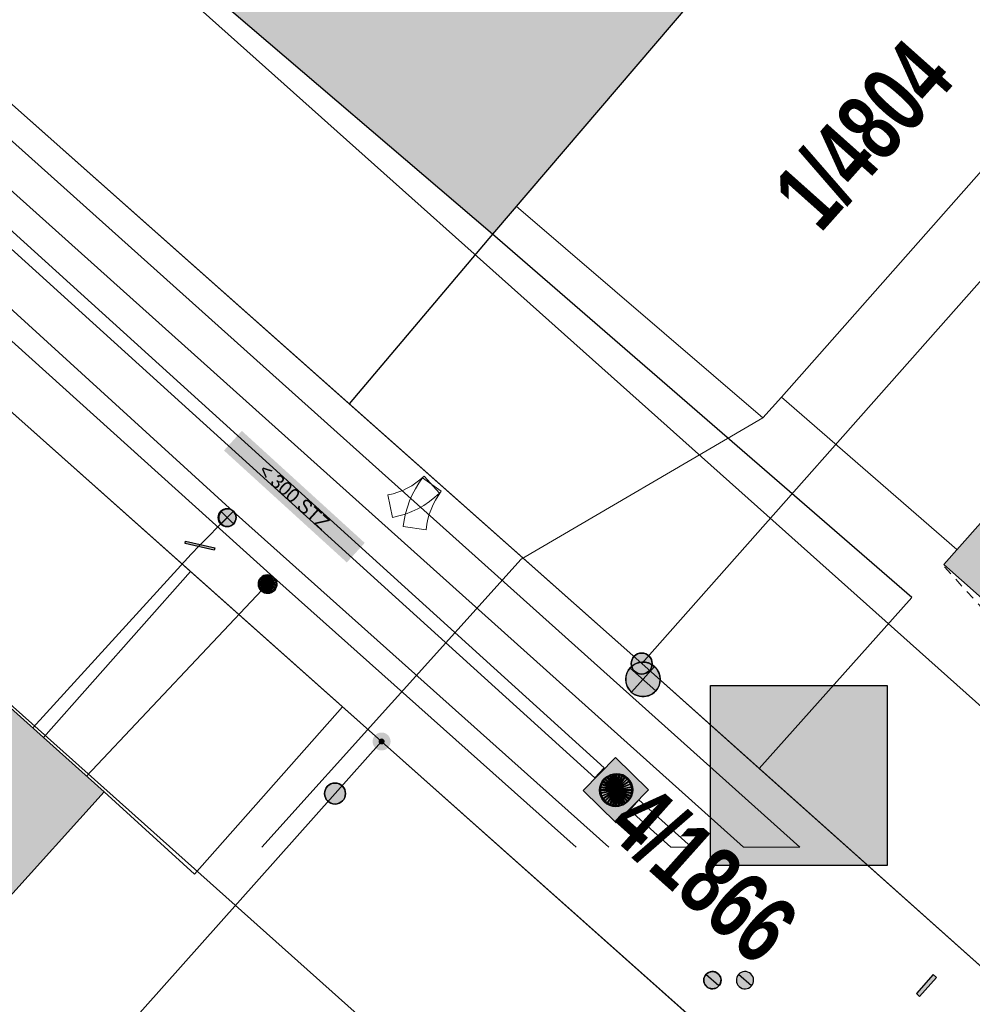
# Model space of a CAD drawing. Header units: metres. Extents: x 2695560 to 2696939, y 1260529 to 1262050.
# Tile 39 of 256: x 2695873 to 2695894, y 1260827 to 1260848. Entities that reach past the tile are written whole.
import ezdxf

# ---------------------------------------------------------------- set-up
doc = ezdxf.new("R2010")
doc.units = ezdxf.units.M
doc.linetypes.add('AUSGEZOGEN', pattern=[0])
doc.linetypes.add('VERDECKT2_S2', pattern=[0.36, 0.2, -0.16])
for name, color, linetype in [('XR$1$AV_Gebäudeflächen (BB)', 7, 'AUSGEZOGEN'), ('XR$1$AV_Grenzpunkte', 7, 'AUSGEZOGEN'), ('XR$1$AV_Grundstück-Nr.', 7, 'AUSGEZOGEN'), ('XR$1$AV_Linien (BB)', 7, 'AUSGEZOGEN'), ('XR$1$AW_LK_Schachtdeckel', 24, 'AUSGEZOGEN'), ('XR$1$EW_LK_Knoten', 1, 'AUSGEZOGEN'), ('XR$1$GA_LK_Absperrarmatur', 32, 'AUSGEZOGEN'), ('XR$1$Liegenschaftsgrenzen', 7, 'AUSGEZOGEN'), ('XR$1$PFAV', 255, 'AUSGEZOGEN'), ('XR$1$PFAW', 255, 'AUSGEZOGEN'), ('XR$1$PFEW', 255, 'AUSGEZOGEN'), ('XR$1$PFGA', 255, 'AUSGEZOGEN'), ('XR$1$PFWA', 255, 'AUSGEZOGEN'), ('XR$1$RP_Abstandslinie', 7, 'AUSGEZOGEN'), ('XR$1$WA_LK_Absperrarmatur', 171, 'AUSGEZOGEN'), ('XR$1$WA_LK_Rohrleitungsteil', 171, 'AUSGEZOGEN')]:
    doc.layers.add(name, color=color, linetype=linetype)
for name, color, linetype, lineweight in [('XR$2$ABW-Linie-R-ungenau', 4, 'VERDECKT2_S2', 18), ('XR$2$ABW-LinieFlaeche-R-genau', 4, 'AUSGEZOGEN', 18), ('XR$2$ABW-Punkt', 6, 'AUSGEZOGEN', 18), ('XR$2$ELE-Flaeche-oberirdisch', 1, 'AUSGEZOGEN', 18), ('XR$2$ELE-LinieFlaeche-genau', 1, 'AUSGEZOGEN', 18), ('XR$2$GAS-Linie-genau', 12, 'AUSGEZOGEN', 18), ('XR$2$GAS-Punkt', 12, 'AUSGEZOGEN', 18), ('XR$2$KOM-Linie-U-genau', 91, 'AUSGEZOGEN', 18), ('XR$2$WAS-Linie-genau', 5, 'AUSGEZOGEN', 18), ('XR$2$WAS-Punkt', 5, 'AUSGEZOGEN', 18), ('XR$2$WEI-Text', 59, 'AUSGEZOGEN', 18)]:
    doc.layers.add(name, color=color, linetype=linetype, lineweight=lineweight)
doc.styles.add('ARIAL', font='arial.ttf')
doc.styles.add('TXT', font='txt')

# ---------------------------------------------------------------- blocks, each defined once
blk = doc.blocks.new('COMPLEXOBJECT_251')
at = {"layer": 'XR$1$AV_Linien (BB)', "color": 7, "linetype": 'AUSGEZOGEN', "transparency": 33554687}
blk.add_line((5870.48, 10847.97), (5879.536, 10839.926), dxfattribs=at)
blk.add_arc((5872.474, 10850.212), 3.001, 142.5754, 228.3545, dxfattribs=at)
blk = doc.blocks.new('COMPLEXOBJECT_1297')
at = {"layer": 'XR$1$Liegenschaftsgrenzen', "color": 7, "linetype": 'AUSGEZOGEN', "transparency": 33554687}
blk.add_line((5885.88, 10834.29), (5870.48, 10847.97), dxfattribs=at)
blk.add_arc((5872.474, 10850.212), 3.001, 139.2746, 228.3536, dxfattribs=at)
blk = doc.blocks.new('COMPLEXOBJECT_1389')
at = {"layer": 'XR$1$Liegenschaftsgrenzen', "color": 7, "linetype": 'AUSGEZOGEN', "transparency": 33554687}
blk.add_line((5866.4, 10844.92), (5880.24, 10832.6), dxfattribs=at)
for centre, radius, start, end in [((5865.243, 10843.272), 2.217, 97.5943, 138.2002), ((5865.019, 10843.466), 2.005, 46.475, 91.9804)]:
    blk.add_arc(centre, radius, start, end, dxfattribs=at)
blk = doc.blocks.new('BAV15')
at = {"layer": 'XR$1$PFAV', "transparency": 33554687}
blk.add_hatch(color=7, dxfattribs=at).paths.add_polyline_path([(0.5, 0), (0.49, 0.101), (0.459, 0.197), (0.41, 0.286), (0.344, 0.362), (0.264, 0.424), (0.174, 0.469), (0.076, 0.494), (-0.025, 0.499), (-0.125, 0.484), (-0.22, 0.449), (-0.306, 0.395), (-0.379, 0.326), (-0.437, 0.243), (-0.477, 0.15), (-0.497, 0.051), (-0.497, -0.051), (-0.477, -0.15), (-0.437, -0.243), (-0.379, -0.326), (-0.306, -0.395), (-0.22, -0.449), (-0.125, -0.484), (-0.025, -0.499), (0.076, -0.494), (0.174, -0.469), (0.264, -0.424), (0.344, -0.362), (0.41, -0.286), (0.459, -0.197), (0.49, -0.101)])
at = {"color": 7, "transparency": 33554687}
for start, end in [(90, 270), (270, 90)]:
    blk.add_arc((0, 0), 0.5, start, end, dxfattribs=at)
at = {"layer": 'XR$1$PFAV', "transparency": 33554687}
blk.add_circle((0, 0), 0.5, dxfattribs=at)
blk = doc.blocks.new('BWAV20')
at = {"true_color": 0x000000, "transparency": 33554687}
blk.add_hatch(color=18, dxfattribs=at).paths.add_polyline_path([(0.167, 0), (0.163, 0.034), (0.153, 0.066), (0.137, 0.095), (0.115, 0.121), (0.088, 0.141), (0.058, 0.156), (0.025, 0.165), (-0.008, 0.166), (-0.042, 0.161), (-0.073, 0.15), (-0.102, 0.132), (-0.126, 0.109), (-0.146, 0.081), (-0.159, 0.05), (-0.166, 0.017), (-0.166, -0.017), (-0.159, -0.05), (-0.146, -0.081), (-0.126, -0.109), (-0.102, -0.132), (-0.073, -0.15), (-0.042, -0.161), (-0.008, -0.166), (0.025, -0.165), (0.058, -0.156), (0.088, -0.141), (0.115, -0.121), (0.137, -0.095), (0.153, -0.066), (0.163, -0.034)])
at = {"layer": 'XR$1$PFAV', "transparency": 33554687}
blk.add_hatch(color=7, dxfattribs=at).paths.add_polyline_path([(0.5, 0), (0.49, 0.101), (0.459, 0.197), (0.41, 0.286), (0.344, 0.362), (0.264, 0.424), (0.174, 0.469), (0.076, 0.494), (-0.025, 0.499), (-0.125, 0.484), (-0.22, 0.449), (-0.306, 0.395), (-0.379, 0.326), (-0.437, 0.243), (-0.477, 0.15), (-0.497, 0.051), (-0.497, -0.051), (-0.477, -0.15), (-0.437, -0.243), (-0.379, -0.326), (-0.306, -0.395), (-0.22, -0.449), (-0.125, -0.484), (-0.025, -0.499), (0.076, -0.494), (0.174, -0.469), (0.264, -0.424), (0.344, -0.362), (0.41, -0.286), (0.459, -0.197), (0.49, -0.101)])
blk = doc.blocks.new('BAW2087')
at = {"lineweight": 25, "true_color": 0x000000, "transparency": 33554687}
h = blk.add_hatch(color=18, dxfattribs=at)
h.paths.add_polyline_path([(-0.5, 0.5), (-0.5, -0.5), (0.5, -0.5), (0.5, 0.5)])
h.paths.add_polyline_path([(0.337, -0.069), (0.316, -0.136), (0.282, -0.196), (0.237, -0.249), (0.182, -0.292), (0.119, -0.322), (0.052, -0.34), (-0.017, -0.343), (-0.086, -0.333), (-0.151, -0.309), (-0.21, -0.272), (-0.261, -0.224), (-0.301, -0.167), (-0.328, -0.103), (-0.342, -0.035), (-0.342, 0.035), (-0.328, 0.103), (-0.301, 0.167), (-0.261, 0.224), (-0.21, 0.272), (-0.151, 0.309), (-0.086, 0.333), (-0.017, 0.343), (0.052, 0.34), (0.119, 0.322), (0.182, 0.292), (0.237, 0.249), (0.282, 0.196), (0.316, 0.136), (0.337, 0.069), (0.344, 0)], flags=16)
at = {"layer": 'XR$1$PFAW', "lineweight": 25, "transparency": 33554687}
blk.add_hatch(color=7, dxfattribs=at).paths.add_polyline_path([(0.344, 0), (0.337, 0.069), (0.316, 0.136), (0.282, 0.196), (0.237, 0.249), (0.182, 0.292), (0.119, 0.322), (0.052, 0.34), (-0.017, 0.343), (-0.086, 0.333), (-0.151, 0.309), (-0.21, 0.272), (-0.261, 0.224), (-0.301, 0.167), (-0.328, 0.103), (-0.342, 0.035), (-0.342, -0.035), (-0.328, -0.103), (-0.301, -0.167), (-0.261, -0.224), (-0.21, -0.272), (-0.151, -0.309), (-0.086, -0.333), (-0.017, -0.343), (0.052, -0.34), (0.119, -0.322), (0.182, -0.292), (0.237, -0.249), (0.282, -0.196), (0.316, -0.136), (0.337, -0.069)])
at = {"lineweight": 25, "transparency": 33554687}
for p, q in [((-0.5, 0.5, 0.993), (0.5, 0.5, 0.993)), ((-0.5, -0.5, 0.993), (-0.5, 0.5, 0.993)), ((0.5, 0.5, 0.993), (0.5, -0.5, 0.993)), ((0.5, -0.5, 0.993), (-0.5, -0.5, 0.993))]:
    blk.add_line(p, q, dxfattribs=at)
blk.add_circle((0, 0), 0.344, dxfattribs=at)
at = {"layer": 'XR$1$PFAW', "lineweight": 25, "transparency": 33554687}
blk.add_line((-0.5, 0.5), (0.5, 0.5), dxfattribs=at)
at = {"layer": 'XR$1$PFAW', "color": 31, "lineweight": 25, "transparency": 33554687}
for p, q in [((-0.5, -0.5), (-0.5, 0.5)), ((0.5, 0.5), (0.5, -0.5)), ((0.5, -0.5), (-0.5, -0.5))]:
    blk.add_line(p, q, dxfattribs=at)
at = {"layer": 'XR$1$PFAW', "lineweight": 25, "transparency": 33554687}
blk.add_circle((0, 0), 0.344, dxfattribs=at)
blk = doc.blocks.new('BWA2013')
at = {"true_color": 0x000000, "transparency": 33554687}
blk.add_hatch(color=18, dxfattribs=at).paths.add_polyline_path([(-0.291, -0.409), (0.352, 0.357), (0.291, 0.409), (-0.352, -0.357)])
at = {"transparency": 33554687}
blk.add_lwpolyline([(-0.291, -0.409), (-0.352, -0.357), (0.291, 0.409), (0.352, 0.357), (-0.291, -0.409)], close=True, dxfattribs=at)
blk = doc.blocks.new('BWA965')
at = {"layer": 'XR$1$PFWA', "transparency": 33554687}
blk.add_hatch(color=7, dxfattribs=at).paths.add_polyline_path([(0, 0.5), (-0.051, 0.497), (-0.101, 0.49), (-0.15, 0.477), (-0.197, 0.459), (-0.243, 0.437), (-0.286, 0.41), (-0.326, 0.379), (-0.362, 0.344), (-0.395, 0.306), (-0.424, 0.264), (-0.449, 0.22), (-0.469, 0.174), (-0.484, 0.125), (-0.494, 0.076), (-0.499, 0.025), (-0.499, -0.025), (-0.494, -0.076), (-0.484, -0.125), (-0.469, -0.174), (-0.449, -0.22), (-0.424, -0.264), (-0.395, -0.306), (-0.362, -0.344), (-0.326, -0.379), (-0.286, -0.41), (-0.243, -0.437), (-0.197, -0.459), (-0.15, -0.477), (-0.101, -0.49), (-0.051, -0.497), (0, -0.5), (0.051, -0.497), (0.101, -0.49), (0.15, -0.477), (0.197, -0.459), (0.243, -0.437), (0.286, -0.41), (0.326, -0.379), (0.362, -0.344), (0.395, -0.306), (0.424, -0.264), (0.449, -0.22), (0.469, -0.174), (0.484, -0.125), (0.494, -0.076), (0.499, -0.025), (0.499, 0.025), (0.494, 0.076), (0.484, 0.125), (0.469, 0.174), (0.449, 0.22), (0.424, 0.264), (0.395, 0.306), (0.362, 0.344), (0.326, 0.379), (0.286, 0.41), (0.243, 0.437), (0.197, 0.459), (0.15, 0.477), (0.101, 0.49), (0.051, 0.497)])
at = {"transparency": 33554687}
blk.add_line((0, 0.5), (0, -0.5), dxfattribs=at)
for start, end in [(90, 270), (270, 90)]:
    blk.add_arc((0, 0), 0.5, start, end, dxfattribs=at)
blk = doc.blocks.new('BGA965')
at = {"layer": 'XR$1$PFGA', "transparency": 33554687}
blk.add_hatch(color=7, dxfattribs=at).paths.add_polyline_path([(0.5, 0), (0.49, 0.101), (0.459, 0.197), (0.41, 0.286), (0.344, 0.362), (0.264, 0.424), (0.174, 0.469), (0.076, 0.494), (-0.025, 0.499), (-0.125, 0.484), (-0.22, 0.449), (-0.306, 0.395), (-0.379, 0.326), (-0.437, 0.243), (-0.477, 0.15), (-0.497, 0.051), (-0.497, -0.051), (-0.477, -0.15), (-0.437, -0.243), (-0.379, -0.326), (-0.306, -0.395), (-0.22, -0.449), (-0.125, -0.484), (-0.025, -0.499), (0.076, -0.494), (0.174, -0.469), (0.264, -0.424), (0.344, -0.362), (0.41, -0.286), (0.459, -0.197), (0.49, -0.101)])
at = {"color": 32, "transparency": 33554687}
blk.add_line((0, 0.5), (0, -0.5), dxfattribs=at)
for start, end in [(90, 270), (270, 90)]:
    blk.add_arc((0, 0), 0.5, start, end, dxfattribs=at)
at = {"layer": 'XR$1$PFGA', "transparency": 33554687}
blk.add_circle((0, 0), 0.5, dxfattribs=at)
blk = doc.blocks.new('BGA2012')
at = {"layer": 'XR$1$PFGA', "transparency": 33554687}
blk.add_hatch(color=7, dxfattribs=at).paths.add_polyline_path([(0.354, -0.354), (0.417, -0.275), (0.464, -0.185), (0.492, -0.088), (0.5, 0.013), (0.487, 0.113), (0.454, 0.209), (0.403, 0.296), (0.335, 0.371), (0.254, 0.431), (0.162, 0.473), (0.063, 0.496), (-0.038, 0.499), (-0.138, 0.481), (-0.231, 0.443), (-0.316, 0.388), (-0.388, 0.316), (-0.443, 0.231), (-0.481, 0.138), (-0.499, 0.038), (-0.496, -0.063), (-0.473, -0.162), (-0.431, -0.254), (-0.371, -0.335), (-0.296, -0.403), (-0.209, -0.454), (-0.113, -0.487), (-0.013, -0.5), (0.088, -0.492), (0.185, -0.464), (0.275, -0.417)])
at = {"color": 32, "transparency": 33554687}
blk.add_line((0.354, 0.354), (-0.354, -0.354), dxfattribs=at)
for start, end in [(45, 225), (225, 45)]:
    blk.add_arc((0, 0), 0.5, start, end, dxfattribs=at)
blk = doc.blocks.new('BEWLP2549_S')
at = {"layer": 'XR$1$PFEW', "transparency": 33554687}
blk.add_hatch(color=7, dxfattribs=at).paths.add_polyline_path([(0.5, 0), (0.49, 0.101), (0.459, 0.197), (0.41, 0.286), (0.344, 0.362), (0.264, 0.424), (0.174, 0.469), (0.076, 0.494), (-0.025, 0.499), (-0.125, 0.484), (-0.22, 0.449), (-0.306, 0.395), (-0.379, 0.326), (-0.437, 0.243), (-0.477, 0.15), (-0.497, 0.051), (-0.497, -0.051), (-0.477, -0.15), (-0.437, -0.243), (-0.379, -0.326), (-0.306, -0.395), (-0.22, -0.449), (-0.125, -0.484), (-0.025, -0.499), (0.076, -0.494), (0.174, -0.469), (0.264, -0.424), (0.344, -0.362), (0.41, -0.286), (0.459, -0.197), (0.49, -0.101)])
at = {"color": 1, "transparency": 33554687}
for p, q in [((0.354, -0.354), (-0.354, 0.354)), ((-0.354, -0.354), (0.354, 0.354))]:
    blk.add_line(p, q, dxfattribs=at)
for start, end in [(91.3809, 268.6191), (268.6191, 91.3809)]:
    blk.add_arc((0, 0), 0.5, start, end, dxfattribs=at)
at = {"layer": 'XR$1$PFEW', "transparency": 33554687}
blk.add_circle((0, 0), 0.5, dxfattribs=at)
blk = doc.blocks.new('BEWG5')
at = {"transparency": 33554687}
blk.add_hatch(color=1, dxfattribs=at).paths.add_polyline_path([(-0.083375, -0.5), (0.083375, -0.5), (0.083375, 0.5), (-0.083375, 0.5)])
at = {"color": 1, "transparency": 33554687}
blk.add_lwpolyline([(-0.083375, -0.5), (0.083375, -0.5), (0.083375, 0.5), (-0.083375, 0.5), (-0.083375, -0.5)], close=True, dxfattribs=at)
blk = doc.blocks.new('GAS-ABSPERRORGAN')
at = {"layer": 'XR$2$GAS-Punkt', "linetype": 'AUSGEZOGEN', "lineweight": 25, "transparency": 33554687}
blk.add_line((0, 200, 2500), (0, -200, 2500), dxfattribs=at)
for points in [[(-196, 39, 2500), (0, 0, 2500), (-200, 0, 2500)], [(-196, 39), (0, 0), (-200, 0)], [(-196, 39, 2500), (-196, 39), (-200, 0), (-200, 0, 2500)], [(-200, 0, 2500), (0, 0, 2500), (-196, -39, 2500)], [(-200, 0), (0, 0), (-196, -39)], [(-185, 77, 2500), (0, 0, 2500), (-196, 39, 2500)], [(-185, 77), (0, 0), (-196, 39)], [(-185, 77, 2500), (-185, 77), (-196, 39), (-196, 39, 2500)], [(-196, -39, 2500), (0, 0, 2500), (-185, -77, 2500)], [(-196, -39), (0, 0), (-185, -77)], [(-166, 111, 2500), (0, 0, 2500), (-185, 77, 2500)], [(-166, 111), (0, 0), (-185, 77)], [(-166, 111, 2500), (-166, 111), (-185, 77), (-185, 77, 2500)], [(-185, -77, 2500), (0, 0, 2500), (-166, -111, 2500)], [(-185, -77), (0, 0), (-166, -111)], [(-141, 141, 2500), (0, 0, 2500), (-166, 111, 2500)], [(-141, 141), (0, 0), (-166, 111)], [(-141, 141, 2500), (-141, 141), (-166, 111), (-166, 111, 2500)], [(-166, -111, 2500), (0, 0, 2500), (-141, -141, 2500)], [(-166, -111), (0, 0), (-141, -141)], [(-111, 166, 2500), (0, 0, 2500), (-141, 141, 2500)], [(-111, 166), (0, 0), (-141, 141)], [(-111, 166, 2500), (-111, 166), (-141, 141), (-141, 141, 2500)], [(-141, -141, 2500), (0, 0, 2500), (-111, -166, 2500)], [(-141, -141), (0, 0), (-111, -166)], [(-77, 185, 2500), (0, 0, 2500), (-111, 166, 2500)], [(-77, 185), (0, 0), (-111, 166)], [(-77, 185, 2500), (-77, 185), (-111, 166), (-111, 166, 2500)], [(-111, -166, 2500), (0, 0, 2500), (-77, -185, 2500)], [(-111, -166), (0, 0), (-77, -185)], [(-39, 196, 2500), (0, 0, 2500), (-77, 185, 2500)], [(-39, 196), (0, 0), (-77, 185)], [(-39, 196, 2500), (-39, 196), (-77, 185), (-77, 185, 2500)], [(-77, -185, 2500), (0, 0, 2500), (-39, -196, 2500)], [(-77, -185), (0, 0), (-39, -196)], [(0, 200, 2500), (0, 0, 2500), (-39, 196, 2500)], [(0, 200), (0, 0), (-39, 196)], [(0, 200, 2500), (0, 200), (-39, 196), (-39, 196, 2500)], [(-39, -196, 2500), (0, 0, 2500), (0, -200, 2500)], [(-39, -196), (0, 0), (0, -200)], [(39, 196, 2500), (0, 0, 2500), (0, 200, 2500)], [(39, 196), (0, 0), (0, 200)], [(39, 196, 2500), (39, 196), (0, 200), (0, 200, 2500)], [(77, 185, 2500), (0, 0, 2500), (39, 196, 2500)], [(77, 185), (0, 0), (39, 196)], [(111, 166, 2500), (0, 0, 2500), (77, 185, 2500)], [(111, 166), (0, 0), (77, 185)], [(141, 141, 2500), (0, 0, 2500), (111, 166, 2500)], [(141, 141), (0, 0), (111, 166)], [(166, 111, 2500), (0, 0, 2500), (141, 141, 2500)], [(166, 111), (0, 0), (141, 141)], [(185, 77, 2500), (0, 0, 2500), (166, 111, 2500)], [(185, 77), (0, 0), (166, 111)], [(196, 39, 2500), (0, 0, 2500), (185, 77, 2500)], [(196, 39), (0, 0), (185, 77)], [(200, 0, 2500), (0, 0, 2500), (196, 39, 2500)], [(200, 0), (0, 0), (196, 39)], [(0, -200, 2500), (0, 0, 2500), (39, -196, 2500)], [(39, -196, 2500), (0, 0, 2500), (77, -185, 2500)], [(77, -185, 2500), (0, 0, 2500), (111, -166, 2500)], [(111, -166, 2500), (0, 0, 2500), (141, -141, 2500)], [(141, -141, 2500), (0, 0, 2500), (166, -111, 2500)], [(166, -111, 2500), (0, 0, 2500), (185, -77, 2500)], [(185, -77, 2500), (0, 0, 2500), (196, -39, 2500)], [(196, -39, 2500), (0, 0, 2500), (200, 0, 2500)], [(0, -200), (0, 0), (39, -196)], [(39, -196), (0, 0), (77, -185)], [(77, -185), (0, 0), (111, -166)], [(111, -166), (0, 0), (141, -141)], [(141, -141), (0, 0), (166, -111)], [(166, -111), (0, 0), (185, -77)], [(185, -77), (0, 0), (196, -39)], [(196, -39), (0, 0), (200, 0)], [(77, 185, 2500), (77, 185), (39, 196), (39, 196, 2500)], [(111, 166, 2500), (111, 166), (77, 185), (77, 185, 2500)], [(141, 141, 2500), (141, 141), (111, 166), (111, 166, 2500)], [(166, 111, 2500), (166, 111), (141, 141), (141, 141, 2500)], [(185, 77, 2500), (185, 77), (166, 111), (166, 111, 2500)], [(196, 39, 2500), (196, 39), (185, 77), (185, 77, 2500)], [(200, 0, 2500), (200, 0), (196, 39), (196, 39, 2500)], [(-200, 0, 2500), (-200, 0), (-196, -39), (-196, -39, 2500)], [(-196, -39, 2500), (-196, -39), (-185, -77), (-185, -77, 2500)], [(-185, -77, 2500), (-185, -77), (-166, -111), (-166, -111, 2500)], [(-166, -111, 2500), (-166, -111), (-141, -141), (-141, -141, 2500)], [(-141, -141, 2500), (-141, -141), (-111, -166), (-111, -166, 2500)], [(-111, -166, 2500), (-111, -166), (-77, -185), (-77, -185, 2500)], [(-77, -185, 2500), (-77, -185), (-39, -196), (-39, -196, 2500)], [(-39, -196, 2500), (-39, -196), (0, -200), (0, -200, 2500)], [(0, -200, 2500), (0, -200), (39, -196), (39, -196, 2500)], [(39, -196, 2500), (39, -196), (77, -185), (77, -185, 2500)], [(77, -185, 2500), (77, -185), (111, -166), (111, -166, 2500)], [(111, -166, 2500), (111, -166), (141, -141), (141, -141, 2500)], [(141, -141, 2500), (141, -141), (166, -111), (166, -111, 2500)], [(166, -111, 2500), (166, -111), (185, -77), (185, -77, 2500)], [(185, -77, 2500), (185, -77), (196, -39), (196, -39, 2500)], [(196, -39, 2500), (196, -39), (200, 0), (200, 0, 2500)]]:
    blk.add_3dface(points, dxfattribs=at)
blk = doc.blocks.new('WAS-ABSPERRORGAN')
at = {"layer": 'XR$2$WAS-Punkt', "linetype": 'AUSGEZOGEN', "transparency": 33554687}
for p, q in [((0, 200, 2500), (0, -200, 2500)), ((0, 0), (0, 0))]:
    blk.add_line(p, q, dxfattribs=at)
blk.add_circle((0, 0, 502500), 200, dxfattribs=at)
blk = doc.blocks.new('ABW-KONTROLLSCHACHT')
at = {"layer": 'XR$2$ABW-Punkt', "linetype": 'AUSGEZOGEN', "lineweight": 25, "transparency": 33554687}
for points in [[(-247, 247, 2500), (0, 0, 2500), (-291, 194, 2500)], [(-247, 247), (0, 0), (-291, 194)], [(-247, 247, 2500), (-247, 247), (-291, 194), (-291, 194, 2500)], [(-194, 291, 2500), (0, 0, 2500), (-247, 247, 2500)], [(-194, 291), (0, 0), (-247, 247)], [(-194, 291, 2500), (-194, 291), (-247, 247), (-247, 247, 2500)], [(-134, 323, 2500), (0, 0, 2500), (-194, 291, 2500)], [(-134, 323), (0, 0), (-194, 291)], [(-134, 323, 2500), (-134, 323), (-194, 291), (-194, 291, 2500)], [(-68, 343, 2500), (0, 0, 2500), (-134, 323, 2500)], [(-68, 343), (0, 0), (-134, 323)], [(-68, 343, 2500), (-68, 343), (-134, 323), (-134, 323, 2500)], [(0, 350, 2500), (0, 0, 2500), (-68, 343, 2500)], [(0, 350), (0, 0), (-68, 343)], [(0, 350, 2500), (0, 350), (-68, 343), (-68, 343, 2500)], [(68, 343, 2500), (0, 0, 2500), (0, 350, 2500)], [(68, 343), (0, 0), (0, 350)], [(68, 343, 2500), (68, 343), (0, 350), (0, 350, 2500)], [(134, 323, 2500), (0, 0, 2500), (68, 343, 2500)], [(134, 323), (0, 0), (68, 343)], [(194, 291, 2500), (0, 0, 2500), (134, 323, 2500)], [(194, 291), (0, 0), (134, 323)], [(247, 247, 2500), (0, 0, 2500), (194, 291, 2500)], [(247, 247), (0, 0), (194, 291)], [(291, 194, 2500), (0, 0, 2500), (247, 247, 2500)], [(291, 194), (0, 0), (247, 247)], [(134, 323, 2500), (134, 323), (68, 343), (68, 343, 2500)], [(194, 291, 2500), (194, 291), (134, 323), (134, 323, 2500)], [(247, 247, 2500), (247, 247), (194, 291), (194, 291, 2500)], [(291, 194, 2500), (291, 194), (247, 247), (247, 247, 2500)], [(-343, 68, 2500), (0, 0, 2500), (-350, 0, 2500)], [(-343, 68), (0, 0), (-350, 0)], [(-343, 68, 2500), (-343, 68), (-350, 0), (-350, 0, 2500)], [(-350, 0, 2500), (0, 0, 2500), (-343, -68, 2500)], [(-350, 0), (0, 0), (-343, -68)], [(-323, 134, 2500), (0, 0, 2500), (-343, 68, 2500)], [(-323, 134), (0, 0), (-343, 68)], [(-323, 134, 2500), (-323, 134), (-343, 68), (-343, 68, 2500)], [(-343, -68, 2500), (0, 0, 2500), (-323, -134, 2500)], [(-343, -68), (0, 0), (-323, -134)], [(-291, 194, 2500), (0, 0, 2500), (-323, 134, 2500)], [(-291, 194), (0, 0), (-323, 134)], [(-291, 194, 2500), (-291, 194), (-323, 134), (-323, 134, 2500)], [(-323, -134, 2500), (0, 0, 2500), (-291, -194, 2500)], [(-323, -134), (0, 0), (-291, -194)], [(-291, -194, 2500), (0, 0, 2500), (-247, -247, 2500)], [(-291, -194), (0, 0), (-247, -247)], [(-247, -247, 2500), (0, 0, 2500), (-194, -291, 2500)], [(-247, -247), (0, 0), (-194, -291)], [(-194, -291, 2500), (0, 0, 2500), (-134, -323, 2500)], [(-194, -291), (0, 0), (-134, -323)], [(-134, -323, 2500), (0, 0, 2500), (-68, -343, 2500)], [(-134, -323), (0, 0), (-68, -343)], [(-68, -343, 2500), (0, 0, 2500), (0, -350, 2500)], [(-68, -343), (0, 0), (0, -350)], [(323, 134, 2500), (0, 0, 2500), (291, 194, 2500)], [(323, 134), (0, 0), (291, 194)], [(343, 68, 2500), (0, 0, 2500), (323, 134, 2500)], [(343, 68), (0, 0), (323, 134)], [(350, 0, 2500), (0, 0, 2500), (343, 68, 2500)], [(350, 0), (0, 0), (343, 68)], [(0, -350, 2500), (0, 0, 2500), (68, -343, 2500)], [(68, -343, 2500), (0, 0, 2500), (134, -323, 2500)], [(134, -323, 2500), (0, 0, 2500), (194, -291, 2500)], [(194, -291, 2500), (0, 0, 2500), (247, -247, 2500)], [(247, -247, 2500), (0, 0, 2500), (291, -194, 2500)], [(291, -194, 2500), (0, 0, 2500), (323, -134, 2500)], [(323, -134, 2500), (0, 0, 2500), (343, -68, 2500)], [(343, -68, 2500), (0, 0, 2500), (350, 0, 2500)], [(0, -350), (0, 0), (68, -343)], [(68, -343), (0, 0), (134, -323)], [(134, -323), (0, 0), (194, -291)], [(194, -291), (0, 0), (247, -247)], [(247, -247), (0, 0), (291, -194)], [(291, -194), (0, 0), (323, -134)], [(323, -134), (0, 0), (343, -68)], [(343, -68), (0, 0), (350, 0)], [(323, 134, 2500), (323, 134), (291, 194), (291, 194, 2500)], [(343, 68, 2500), (343, 68), (323, 134), (323, 134, 2500)], [(350, 0, 2500), (350, 0), (343, 68), (343, 68, 2500)], [(-350, 0, 2500), (-350, 0), (-343, -68), (-343, -68, 2500)], [(-343, -68, 2500), (-343, -68), (-323, -134), (-323, -134, 2500)], [(-323, -134, 2500), (-323, -134), (-291, -194), (-291, -194, 2500)], [(-291, -194, 2500), (-291, -194), (-247, -247), (-247, -247, 2500)], [(247, -247, 2500), (247, -247), (291, -194), (291, -194, 2500)], [(291, -194, 2500), (291, -194), (323, -134), (323, -134, 2500)], [(323, -134, 2500), (323, -134), (343, -68), (343, -68, 2500)], [(343, -68, 2500), (343, -68), (350, 0), (350, 0, 2500)], [(-247, -247, 2500), (-247, -247), (-194, -291), (-194, -291, 2500)], [(-194, -291, 2500), (-194, -291), (-134, -323), (-134, -323, 2500)], [(-134, -323, 2500), (-134, -323), (-68, -343), (-68, -343, 2500)], [(-68, -343, 2500), (-68, -343), (0, -350), (0, -350, 2500)], [(0, -350, 2500), (0, -350), (68, -343), (68, -343, 2500)], [(68, -343, 2500), (68, -343), (134, -323), (134, -323, 2500)], [(134, -323, 2500), (134, -323), (194, -291), (194, -291, 2500)], [(194, -291, 2500), (194, -291), (247, -247), (247, -247, 2500)]]:
    blk.add_3dface(points, dxfattribs=at)
blk = doc.blocks.new('ABW-DECKEL')
at = {"layer": 'XR$2$ABW-Punkt', "linetype": 'AUSGEZOGEN', "lineweight": 25, "transparency": 33554687}
for points in [[(-247, 247, 2500), (0, 0, 2500), (-291, 194, 2500)], [(-247, 247), (0, 0), (-291, 194)], [(-247, 247, 2500), (-247, 247), (-291, 194), (-291, 194, 2500)], [(-194, 291, 2500), (0, 0, 2500), (-247, 247, 2500)], [(-194, 291), (0, 0), (-247, 247)], [(-194, 291, 2500), (-194, 291), (-247, 247), (-247, 247, 2500)], [(-134, 323, 2500), (0, 0, 2500), (-194, 291, 2500)], [(-134, 323), (0, 0), (-194, 291)], [(-134, 323, 2500), (-134, 323), (-194, 291), (-194, 291, 2500)], [(-68, 343, 2500), (0, 0, 2500), (-134, 323, 2500)], [(-68, 343), (0, 0), (-134, 323)], [(-68, 343, 2500), (-68, 343), (-134, 323), (-134, 323, 2500)], [(0, 350, 2500), (0, 0, 2500), (-68, 343, 2500)], [(0, 350), (0, 0), (-68, 343)], [(0, 350, 2500), (0, 350), (-68, 343), (-68, 343, 2500)], [(68, 343, 2500), (0, 0, 2500), (0, 350, 2500)], [(68, 343), (0, 0), (0, 350)], [(68, 343, 2500), (68, 343), (0, 350), (0, 350, 2500)], [(134, 323, 2500), (0, 0, 2500), (68, 343, 2500)], [(134, 323), (0, 0), (68, 343)], [(194, 291, 2500), (0, 0, 2500), (134, 323, 2500)], [(194, 291), (0, 0), (134, 323)], [(247, 247, 2500), (0, 0, 2500), (194, 291, 2500)], [(247, 247), (0, 0), (194, 291)], [(291, 194, 2500), (0, 0, 2500), (247, 247, 2500)], [(291, 194), (0, 0), (247, 247)], [(134, 323, 2500), (134, 323), (68, 343), (68, 343, 2500)], [(194, 291, 2500), (194, 291), (134, 323), (134, 323, 2500)], [(247, 247, 2500), (247, 247), (194, 291), (194, 291, 2500)], [(291, 194, 2500), (291, 194), (247, 247), (247, 247, 2500)], [(-343, 68, 2500), (0, 0, 2500), (-350, 0, 2500)], [(-343, 68), (0, 0), (-350, 0)], [(-343, 68, 2500), (-343, 68), (-350, 0), (-350, 0, 2500)], [(-350, 0, 2500), (0, 0, 2500), (-343, -68, 2500)], [(-350, 0), (0, 0), (-343, -68)], [(-323, 134, 2500), (0, 0, 2500), (-343, 68, 2500)], [(-323, 134), (0, 0), (-343, 68)], [(-323, 134, 2500), (-323, 134), (-343, 68), (-343, 68, 2500)], [(-343, -68, 2500), (0, 0, 2500), (-323, -134, 2500)], [(-343, -68), (0, 0), (-323, -134)], [(-291, 194, 2500), (0, 0, 2500), (-323, 134, 2500)], [(-291, 194), (0, 0), (-323, 134)], [(-291, 194, 2500), (-291, 194), (-323, 134), (-323, 134, 2500)], [(-323, -134, 2500), (0, 0, 2500), (-291, -194, 2500)], [(-323, -134), (0, 0), (-291, -194)], [(-291, -194, 2500), (0, 0, 2500), (-247, -247, 2500)], [(-291, -194), (0, 0), (-247, -247)], [(-247, -247, 2500), (0, 0, 2500), (-194, -291, 2500)], [(-247, -247), (0, 0), (-194, -291)], [(-194, -291, 2500), (0, 0, 2500), (-134, -323, 2500)], [(-194, -291), (0, 0), (-134, -323)], [(-134, -323, 2500), (0, 0, 2500), (-68, -343, 2500)], [(-134, -323), (0, 0), (-68, -343)], [(-68, -343, 2500), (0, 0, 2500), (0, -350, 2500)], [(-68, -343), (0, 0), (0, -350)], [(323, 134, 2500), (0, 0, 2500), (291, 194, 2500)], [(323, 134), (0, 0), (291, 194)], [(343, 68, 2500), (0, 0, 2500), (323, 134, 2500)], [(343, 68), (0, 0), (323, 134)], [(350, 0, 2500), (0, 0, 2500), (343, 68, 2500)], [(350, 0), (0, 0), (343, 68)], [(0, -350, 2500), (0, 0, 2500), (68, -343, 2500)], [(68, -343, 2500), (0, 0, 2500), (134, -323, 2500)], [(134, -323, 2500), (0, 0, 2500), (194, -291, 2500)], [(194, -291, 2500), (0, 0, 2500), (247, -247, 2500)], [(247, -247, 2500), (0, 0, 2500), (291, -194, 2500)], [(291, -194, 2500), (0, 0, 2500), (323, -134, 2500)], [(323, -134, 2500), (0, 0, 2500), (343, -68, 2500)], [(343, -68, 2500), (0, 0, 2500), (350, 0, 2500)], [(0, -350), (0, 0), (68, -343)], [(68, -343), (0, 0), (134, -323)], [(134, -323), (0, 0), (194, -291)], [(194, -291), (0, 0), (247, -247)], [(247, -247), (0, 0), (291, -194)], [(291, -194), (0, 0), (323, -134)], [(323, -134), (0, 0), (343, -68)], [(343, -68), (0, 0), (350, 0)], [(323, 134, 2500), (323, 134), (291, 194), (291, 194, 2500)], [(343, 68, 2500), (343, 68), (323, 134), (323, 134, 2500)], [(350, 0, 2500), (350, 0), (343, 68), (343, 68, 2500)], [(-350, 0, 2500), (-350, 0), (-343, -68), (-343, -68, 2500)], [(-343, -68, 2500), (-343, -68), (-323, -134), (-323, -134, 2500)], [(-323, -134, 2500), (-323, -134), (-291, -194), (-291, -194, 2500)], [(-291, -194, 2500), (-291, -194), (-247, -247), (-247, -247, 2500)], [(247, -247, 2500), (247, -247), (291, -194), (291, -194, 2500)], [(291, -194, 2500), (291, -194), (323, -134), (323, -134, 2500)], [(323, -134, 2500), (323, -134), (343, -68), (343, -68, 2500)], [(343, -68, 2500), (343, -68), (350, 0), (350, 0, 2500)], [(-247, -247, 2500), (-247, -247), (-194, -291), (-194, -291, 2500)], [(-194, -291, 2500), (-194, -291), (-134, -323), (-134, -323, 2500)], [(-134, -323, 2500), (-134, -323), (-68, -343), (-68, -343, 2500)], [(-68, -343, 2500), (-68, -343), (0, -350), (0, -350, 2500)], [(0, -350, 2500), (0, -350), (68, -343), (68, -343, 2500)], [(68, -343, 2500), (68, -343), (134, -323), (134, -323, 2500)], [(134, -323, 2500), (134, -323), (194, -291), (194, -291, 2500)], [(194, -291, 2500), (194, -291), (247, -247), (247, -247, 2500)]]:
    blk.add_3dface(points, dxfattribs=at)

msp = doc.modelspace()

# ---------------------------------------------------------------- hatches: boundary and pattern name
at = {"transparency": 33554687}
for points in [[(2695878.18, 1260839.147), (2695877.792, 1260838.722), (2695880.456, 1260836.293), (2695880.844, 1260836.718)], [(2695888.34, 1260833.625), (2695888.34, 1260829.723), (2695892.176, 1260829.723), (2695892.176, 1260833.625)]]:
    msp.add_hatch(color=7, dxfattribs=at).paths.add_polyline_path(points)
at = {"layer": 'XR$1$AV_Gebäudeflächen (BB)', "true_color": 0xd2d2d2, "transparency": 33554687}
for points in [[(2695893.195, 1260854.455), (2695886.08, 1260860.511), (2695885.938, 1260860.344), (2695885.863, 1260860.408), (2695876.529, 1260849.474), (2695883.618, 1260843.414), (2695892.938, 1260854.332), (2695893.026, 1260854.257)], [(2695898.7, 1260831.55), (2695904.74, 1260838.39), (2695899.471, 1260843.098), (2695893.404, 1260836.249)], [(2695873.877, 1260832.499), (2695869.471, 1260836.452), (2695865.83, 1260839.718), (2695857.758, 1260830.831), (2695857.612, 1260830.67), (2695859.781, 1260828.714), (2695859.278, 1260828.156), (2695866.484, 1260821.657), (2695875.196, 1260831.316)]]:
    msp.add_hatch(color=254, dxfattribs=at).paths.add_polyline_path(points)

# ---------------------------------------------------------------- linework, layer by layer
at = {"color": 24, "lineweight": -3, "transparency": 33554687}
msp.add_lwpolyline([(2695888.34, 1260833.625), (2695892.176, 1260833.625), (2695892.176, 1260829.723), (2695888.34, 1260829.723), (2695888.34, 1260833.625)], close=True, dxfattribs=at)
at = {"layer": 'XR$1$AV_Linien (BB)', "color": 7, "linetype": 'AUSGEZOGEN', "transparency": 33554687}
for p, q in [((2695883.618, 1260843.414), (2695876.529, 1260849.474)), ((2695883.618, 1260843.414), (2695880.506, 1260839.736)), ((2695877.067, 1260836.097), (2695872.64, 1260840.039)), ((2695869.471, 1260836.452), (2695873.877, 1260832.499)), ((2695873.877, 1260832.499), (2695877.067, 1260836.097)), ((2695880.362, 1260833.165), (2695877.067, 1260836.097)), ((2695873.877, 1260832.499), (2695875.196, 1260831.316))]:
    msp.add_line(p, q, dxfattribs=at)
for points in [[(2695893.195, 1260854.455), (2695893.026, 1260854.257), (2695892.938, 1260854.332), (2695883.618, 1260843.414)], [(2695889.398, 1260831.824), (2695892.709, 1260835.531), (2695883.618, 1260843.414)], [(2695898.7, 1260831.55), (2695893.404, 1260836.249), (2695899.471, 1260843.098), (2695904.74, 1260838.39)], [(2695880.506, 1260839.736), (2695886.85, 1260834.1), (2695889.398, 1260831.824)], [(2695880.362, 1260833.165), (2695877.152, 1260829.533), (2695875.196, 1260831.316)], [(2695893.537, 1260821.433), (2695881.21, 1260832.41), (2695880.362, 1260833.165)], [(2695889.398, 1260831.824), (2695894.72, 1260827.07), (2695900.045, 1260822.33)], [(2695875.196, 1260831.316), (2695866.484, 1260821.657), (2695859.278, 1260828.156)]]:
    msp.add_lwpolyline(points, dxfattribs=at)
at = {"layer": 'XR$1$Liegenschaftsgrenzen', "color": 7, "linetype": 'AUSGEZOGEN', "transparency": 33554687}
for p, q in [((2695899.85, 1260848.79), (2695886.85, 1260834.1)), ((2695894.72, 1260827.07), (2695886.85, 1260834.1)), ((2695881.21, 1260832.41), (2695898.989, 1260816.579))]:
    msp.add_line(p, q, dxfattribs=at)
msp.add_lwpolyline([(2695881.21, 1260832.41), (2695880.2, 1260831.28), (2695866.13, 1260815.48)], dxfattribs=at)
at = {"layer": 'XR$1$RP_Abstandslinie', "color": 7, "linetype": 'AUSGEZOGEN', "transparency": 33554687}
for points in [[(2695877.106, 1260850.469), (2695876.13, 1260849.33), (2695919.14, 1260810.9)], [(2695897.106, 1260787.779), (2695908.02, 1260802.06), (2695865.82, 1260839.77)]]:
    msp.add_lwpolyline(points, dxfattribs=at)
at = {"layer": 'XR$2$ABW-Linie-R-ungenau', "linetype": 'VERDECKT2_S2', "transparency": 33554687}
msp.add_lwpolyline([(2695893.416, 1260836.195), (2695897.243, 1260832.015), (2695897.273, 1260831.496)], dxfattribs=at)
at = {"layer": 'XR$2$ABW-LinieFlaeche-R-genau', "linetype": 'AUSGEZOGEN', "transparency": 33554687}
for points in [[(2695885.833, 1260831.62), (2695864.055, 1260851.365), (2695864.257, 1260851.587), (2695886.035, 1260831.842), (2695885.833, 1260831.62)], [(2695886.591, 1260830.92), (2695887.483, 1260830.12), (2695887.933, 1260830.12), (2695886.791, 1260831.144), (2695886.591, 1260830.92)]]:
    msp.add_lwpolyline(points, close=True, dxfattribs=at)
at = {"layer": 'XR$2$ELE-Flaeche-oberirdisch', "transparency": 33554687}
msp.add_lwpolyline([(2695870.138, 1260847.078), (2695889.058, 1260830.12), (2695890.283, 1260830.12), (2695870.692, 1260847.673), (2695870.138, 1260847.078)], close=True, dxfattribs=at)
at = {"layer": 'XR$2$ELE-LinieFlaeche-genau', "linetype": 'AUSGEZOGEN', "transparency": 33554687}
for points in [[(2695881.345, 1260837.76), (2695881.461, 1260837.785), (2695881.565, 1260837.817), (2695881.669, 1260837.856), (2695881.767, 1260837.903), (2695881.864, 1260837.958), (2695881.956, 1260838.019), (2695882.042, 1260838.086), (2695882.13, 1260838.167), (2695882.468, 1260837.799), (2695882.366, 1260837.706), (2695882.25, 1260837.613), (2695882.126, 1260837.532), (2695881.999, 1260837.459), (2695881.865, 1260837.396), (2695881.727, 1260837.343), (2695881.585, 1260837.301), (2695881.449, 1260837.272), (2695881.345, 1260837.76)], [(2695882.504, 1260837.84), (2695882.436, 1260837.742), (2695882.378, 1260837.646), (2695882.327, 1260837.547), (2695882.283, 1260837.444), (2695882.245, 1260837.339), (2695882.215, 1260837.232), (2695882.192, 1260837.123), (2695882.176, 1260837.004), (2695881.68, 1260837.074), (2695881.7, 1260837.209), (2695881.729, 1260837.352), (2695881.769, 1260837.491), (2695881.817, 1260837.628), (2695881.875, 1260837.761), (2695881.942, 1260837.89), (2695882.016, 1260838.014), (2695882.094, 1260838.126), (2695882.504, 1260837.84)]]:
    msp.add_lwpolyline(points, close=True, dxfattribs=at)
at = {"layer": 'XR$2$GAS-Linie-genau', "linetype": 'AUSGEZOGEN', "transparency": 33554687}
for p, q in [((2695867.71, 1260846.029), (2695878.876, 1260835.969)), ((2695878.739, 1260835.824), (2695874.81, 1260831.658)), ((2695878.876, 1260835.969), (2695878.739, 1260835.824)), ((2695878.876, 1260835.969), (2695885.426, 1260830.12))]:
    msp.add_line(p, q, dxfattribs=at)
at = {"layer": 'XR$2$KOM-Linie-U-genau', "linetype": 'AUSGEZOGEN', "transparency": 33554687}
for p, q in [((2695889.879, 1260839.879), (2695899.567, 1260850.849)), ((2695884.131, 1260844.021), (2695889.48, 1260839.428)), ((2695889.48, 1260839.428), (2695889.879, 1260839.879)), ((2695893.684, 1260836.571), (2695889.879, 1260839.879))]:
    msp.add_line(p, q, dxfattribs=at)
msp.add_lwpolyline([(2695878.614, 1260830.12), (2695884.237, 1260836.367), (2695889.48, 1260839.428)], dxfattribs=at)
at = {"layer": 'XR$2$WAS-Linie-genau', "linetype": 'AUSGEZOGEN', "transparency": 33554687}
for p, q in [((2695877.992, 1260837.399), (2695867.333, 1260847.117)), ((2695877.861, 1260837.265), (2695877.992, 1260837.399)), ((2695886.135, 1260830.12), (2695877.992, 1260837.399)), ((2695877.265, 1260836.66), (2695877.861, 1260837.265)), ((2695877.08, 1260836.471), (2695877.265, 1260836.66)), ((2695873.644, 1260832.703), (2695877.08, 1260836.471))]:
    msp.add_line(p, q, dxfattribs=at)

# ---------------------------------------------------------------- block references
at = {"layer": 'XR$1$AV_Grenzpunkte', "color": 7, "linetype": 'AUSGEZOGEN', "lineweight": -3, "transparency": 33554687}
for name, p, xscale, yscale in [('BAV15', (2695886.85, 1260834.1), 0.4549999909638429, 0.4549999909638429), ('BWAV20', (2695881.21, 1260832.41), 0.3899999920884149, 0.3899999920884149), ('BAV15', (2695880.2, 1260831.28), 0.4549999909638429, 0.4549999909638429)]:
    msp.add_blockref(name, p, dxfattribs=dict(at, xscale=xscale, yscale=yscale))
at = {"layer": 'XR$1$AV_Linien (BB)', "color": 7, "linetype": 'AUSGEZOGEN', "lineweight": -3, "transparency": 33554687}
msp.add_blockref('COMPLEXOBJECT_251', (2690000.97, 1249999.81), dxfattribs=at)
at = {"layer": 'XR$1$AW_LK_Schachtdeckel', "color": 24, "linetype": 'AUSGEZOGEN', "lineweight": -3, "transparency": 33554687, "rotation": 135.5194044}
msp.add_blockref('BAW2087', (2695886.291, 1260831.352), dxfattribs=at)
at = {"layer": 'XR$1$EW_LK_Knoten', "color": 1, "linetype": 'AUSGEZOGEN', "lineweight": -3, "transparency": 33554687}
for name, p, xscale, yscale, rotation in [('BEWLP2549_S', (2695886.878, 1260833.758), 0.7499999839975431, 0.7499999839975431, 273.4974), ('BEWG5', (2695893.024, 1260827.117), 0.5499999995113, 0.5499999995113, 138.1941)]:
    msp.add_blockref(name, p, dxfattribs=dict(at, xscale=xscale, yscale=yscale, rotation=rotation))
at = {"layer": 'XR$1$GA_LK_Absperrarmatur', "color": 32, "linetype": 'AUSGEZOGEN', "lineweight": -3, "transparency": 33554687}
for name, p, xscale, yscale, rotation in [('BGA2012', (2695878.744, 1260835.824), 0.3749999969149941, 0.3749999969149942, 226.6749), ('BGA965', (2695888.384, 1260827.232), 0.3749999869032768, 0.3749999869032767, 228.6188999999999)]:
    msp.add_blockref(name, p, dxfattribs=dict(at, xscale=xscale, yscale=yscale, rotation=rotation))
at = {"layer": 'XR$1$Liegenschaftsgrenzen', "color": 7, "linetype": 'AUSGEZOGEN', "lineweight": -3, "transparency": 33554687}
for name in ['COMPLEXOBJECT_1297', 'COMPLEXOBJECT_1389']:
    msp.add_blockref(name, (2690000.97, 1249999.81), dxfattribs=at)
at = {"layer": 'XR$1$WA_LK_Absperrarmatur', "color": 171, "linetype": 'AUSGEZOGEN', "lineweight": -3, "transparency": 33554687, "yscale": 0.3749999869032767}
for p, xscale, rotation in [((2695877.866, 1260837.265), 0.3749999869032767, 45.49902344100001), ((2695889.09, 1260827.232), 0.3749999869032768, 227.872924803)]:
    msp.add_blockref('BWA965', p, dxfattribs=dict(at, xscale=xscale, rotation=rotation))
at = {"layer": 'XR$1$WA_LK_Rohrleitungsteil', "color": 171, "linetype": 'AUSGEZOGEN', "lineweight": -3, "transparency": 33554687, "xscale": 0.6499999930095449, "yscale": 0.6499999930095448, "rotation": 117.145706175}
msp.add_blockref('BWA2013', (2695877.27, 1260836.66), dxfattribs=at)
at = {"layer": 'XR$2$ABW-Punkt', "color": 6, "linetype": 'AUSGEZOGEN', "lineweight": 18, "transparency": 33554687, "xscale": 0.001, "yscale": 0.001, "zscale": 0.001, "rotation": 360}
for name, p in [('ABW-DECKEL', (2695886.286, 1260831.352)), ('ABW-KONTROLLSCHACHT', (2695886.305, 1260831.361))]:
    msp.add_blockref(name, p, dxfattribs=at)
at = {"layer": 'XR$2$GAS-Punkt', "color": 12, "linetype": 'AUSGEZOGEN', "lineweight": 18, "transparency": 33554687, "xscale": 0.001, "yscale": 0.001, "zscale": 0.001, "rotation": 136.7}
msp.add_blockref('GAS-ABSPERRORGAN', (2695878.739, 1260835.824), dxfattribs=at)
at = {"layer": 'XR$2$WAS-Punkt', "color": 5, "linetype": 'AUSGEZOGEN', "lineweight": 18, "transparency": 33554687, "xscale": 0.001, "yscale": 0.001, "zscale": 0.001, "rotation": 315.5000000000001}
msp.add_blockref('WAS-ABSPERRORGAN', (2695877.861, 1260837.265), dxfattribs=at)

# ---------------------------------------------------------------- texts
at = {"layer": 'XR$1$AV_Grundstück-Nr.', "color": 7, "transparency": 33554687, "char_height": 1.48491, "width": 4.98214, "attachment_point": 5, "style": 'ARIAL'}
for s, insert, rotation in [('\\A1;{\\fArial|i0|b1;\\H1.484908;\\W0.700000;\\C7;1/4804}\\P', (2695891.668, 1260845.558), 48.2616), ('\\A1;{\\fArial|i0|b1;\\H1.484908;\\W0.700000;\\C7;4/1866}\\P', (2695888.178, 1260829.526), 318.2238)]:
    msp.add_mtext(s, dxfattribs=dict(at, insert=insert, rotation=rotation))
at = {"layer": 'XR$2$WEI-Text', "transparency": 33554687, "insert": (2695879.313, 1260837.72), "char_height": 0.3, "width": 2.62619, "attachment_point": 5, "rotation": 317.7, "style": 'TXT'}
msp.add_mtext('\\W1.00;<\\~300\\~STZ', dxfattribs=at)

doc.saveas('drawing.dxf')
